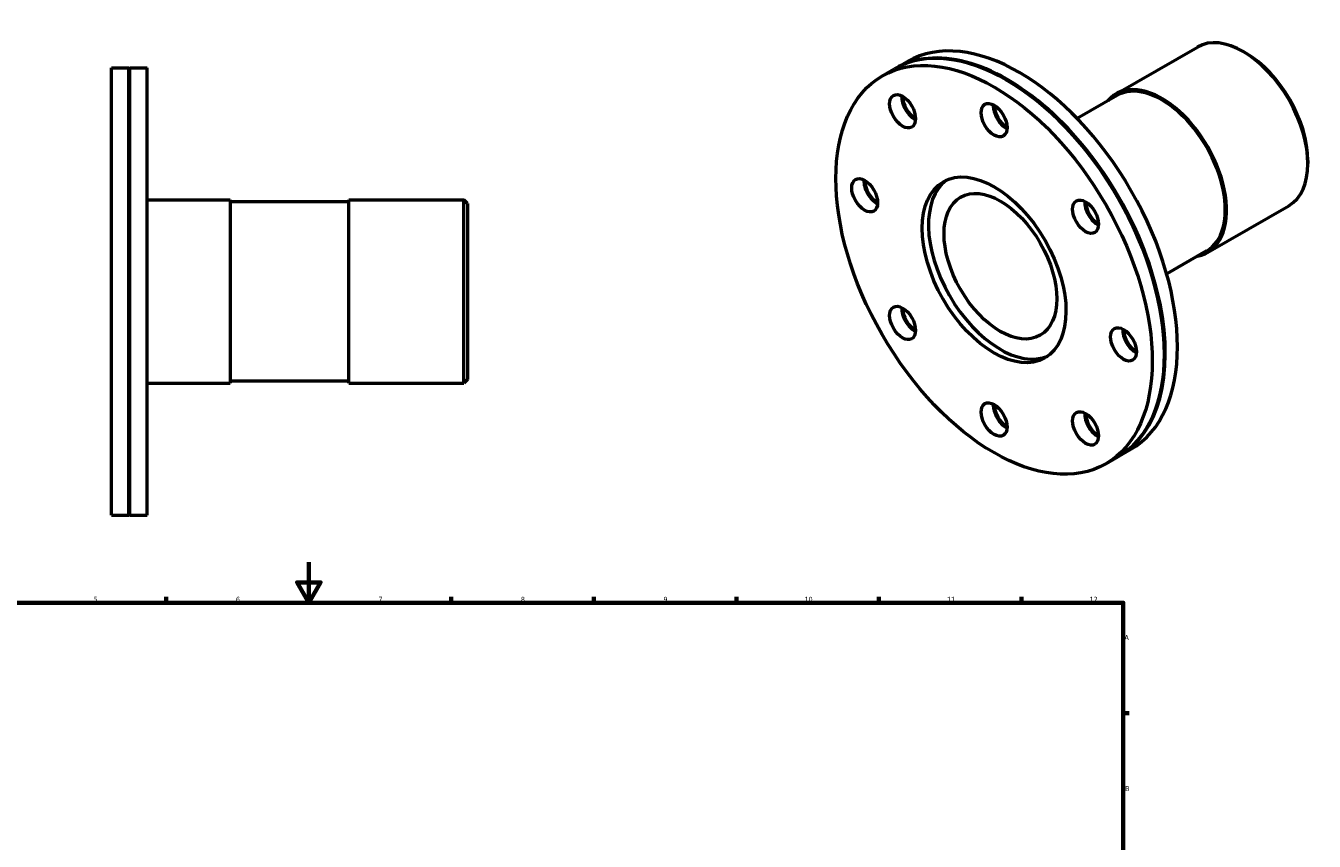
# Model space of a CAD drawing. Header units: millimetres. Extents: x -95 to 915, y -125 to 858.
# Tile 4 of 4: x 281 to 915, y 457 to 858. Entities that reach past the tile are written whole.
import ezdxf

# ---------------------------------------------------------------- set-up
doc = ezdxf.new("R2010")
doc.units = ezdxf.units.MM
doc.layers.add('Border (ISO)', color=7, linetype='Continuous', lineweight=70)
doc.layers.add('Visible (ISO)', color=7, linetype='Continuous', lineweight=50)
doc.styles.add('Note Text (ISO)', font='tahoma.ttf')

# ---------------------------------------------------------------- blocks, each defined once
blk = doc.blocks.new('Borders Default Border')
at = {"layer": 'Border (ISO)'}
for p, q in [((350.42, 574), (350.42, 576.9)), ((490.58, 574), (490.58, 576.9)), ((560.67, 574), (560.67, 576.9)), ((630.75, 574), (630.75, 576.9)), ((700.83, 574), (700.83, 576.9)), ((770.92, 574), (770.92, 576.9)), ((821, 519.75), (823.9, 519.75))]:
    blk.add_line(p, q, dxfattribs=at)
at = {"layer": 'Border (ISO)', "flags": 128}
for points in [[(420.5, 594), (420.5, 574), (414.73, 584), (426.27, 584), (420.5, 574)], [(20, 20), (20, 574), (821, 574), (821, 20), (20, 20)]]:
    blk.add_lwpolyline(points, dxfattribs=at)
at = {"layer": 'Border (ISO)', "color": 232, "true_color": 0xca0064, "char_height": 2.5, "attachment_point": 7, "style": 'Note Text (ISO)'}
for s, insert in [('5', (314.64, 574.35)), ('6', (384.66, 574.35)), ('7', (454.77, 574.4)), ('8', (524.81, 574.34)), ('9', (594.88, 574.35)), ('10', (664.29, 574.35)), ('11', (734.37, 574.4)), ('12', (804.46, 574.4)), ('A', (821.59, 555.62)), ('B', (821.89, 481.37))]:
    blk.add_mtext(s, dxfattribs=dict(at, insert=insert))

msp = doc.modelspace()

# ---------------------------------------------------------------- linework, layer by layer
at = {"layer": 'Visible (ISO)'}
for p, q in [((817.489, 824.139), (857.464, 847.159)), ((881.311, 844.146), (880.044, 844.881)), ((323.531, 616.982), (323.531, 836.982)), ((323.531, 836.982), (331.981, 836.982)), ((331.981, 616.982), (331.981, 836.982)), ((332.281, 836.682), (331.981, 836.982)), ((332.281, 836.682), (332.581, 836.982)), ((332.281, 617.282), (332.281, 836.682)), ((332.581, 616.982), (332.581, 836.982)), ((332.581, 836.982), (341.031, 836.982)), ((341.031, 616.982), (341.031, 836.982)), ((702.556, 832.961), (708.531, 836.402)), ((708.955, 836.646), (714.93, 840.087)), ((763.937, 830.711), (763.725, 830.834)), ((817.938, 823.359), (798.3, 812.051)), ((911.74, 791.305), (911.74, 789.839)), ((341.031, 771.982), (381.865, 771.982)), ((381.865, 771.982), (381.865, 681.982)), ((440.198, 771.082), (381.865, 771.082)), ((440.198, 681.982), (440.198, 771.982)), ((440.198, 771.982), (496.731, 771.982)), ((496.731, 681.982), (496.731, 771.982)), ((498.531, 770.182), (496.731, 771.982)), ((498.531, 770.182), (498.531, 683.782)), ((862.402, 746.146), (902.377, 769.167)), ((861.953, 746.926), (842.315, 735.618)), ((841.206, 696.53), (841.206, 696.286)), ((341.031, 681.982), (381.865, 681.982)), ((440.198, 682.882), (381.865, 682.882)), ((440.198, 681.982), (496.731, 681.982)), ((498.531, 683.782), (496.731, 681.982)), ((818.742, 645.998), (824.717, 649.438)), ((812.343, 642.312), (818.318, 645.753)), ((323.531, 616.982), (331.981, 616.982)), ((332.281, 617.282), (331.981, 616.982)), ((332.281, 617.282), (332.581, 616.982)), ((332.581, 616.982), (341.031, 616.982))]:
    msp.add_line(p, q, dxfattribs=at)
for centre, major_axis, start_param, end_param in [((769.824, 744.762), (-54.894, 95.324), 3.1415927, 6.2831853), ((879.92, 808.163), (-22.456, 38.996), 3.1415927, 6.2831853), ((763.425, 741.077), (-54.894, 95.324), 3.1415927, 6.2831853), ((763.849, 741.322), (-54.894, 95.324), 3.1377431, 6.2870348), ((881.193, 808.896), (-21.558, 37.436), 3.9289245, 5.4958534), ((763.637, 741.2), (54.744, -95.064), 0.7873319, 2.3542608), ((839.945, 785.143), (22.007, -38.216), 0, 3.1415927), ((839.945, 785.143), (-22.456, 38.996), 2.9412578, 6.4835201), ((718.425, 819.02), (-4.491, 7.799), 0.7243044, 2.4172882), ((718.637, 819.142), (4.641, -8.059), 3.9451237, 5.4796542), ((718.849, 819.264), (4.491, -7.799), 3.9306141, 5.4941638), ((763.425, 814.657), (-4.491, 7.799), 0.7243044, 2.4172882), ((763.637, 814.779), (4.641, -8.059), 3.9451237, 5.4796542), ((763.849, 814.901), (4.491, -7.799), 3.9306141, 5.4941638), ((699.785, 777.725), (-4.491, 7.799), 0.7243044, 2.4172882), ((699.997, 777.847), (4.641, -8.059), 3.9451237, 5.4796542), ((700.209, 777.969), (4.491, -7.799), 3.9306141, 5.4941638), ((760.543, 739.418), (24.952, -43.329), 3.2033845, 6.2213934), ((808.425, 767.192), (-4.491, 7.799), 0.7243044, 2.4172882), ((808.637, 767.314), (4.641, -8.059), 3.9451237, 5.4796542), ((808.849, 767.436), (4.491, -7.799), 3.9306141, 5.4941638), ((718.425, 714.963), (-4.491, 7.799), 0.7243044, 2.4172882), ((718.637, 715.085), (4.641, -8.059), 3.9451237, 5.4796542), ((718.849, 715.207), (4.491, -7.799), 3.9306141, 5.4941638), ((827.064, 704.43), (-4.491, 7.799), 0.7243044, 2.4172882), ((827.276, 704.552), (4.641, -8.059), 3.9451237, 5.4796542), ((827.488, 704.674), (4.491, -7.799), 3.9306141, 5.4941638), ((763.425, 667.498), (-4.491, 7.799), 0.7243044, 2.4172882), ((763.637, 667.62), (4.641, -8.059), 3.9451237, 5.4796542), ((763.849, 667.742), (4.491, -7.799), 3.9306141, 5.4941638), ((808.425, 663.135), (-4.491, 7.799), 0.7243044, 2.4172882), ((808.637, 663.257), (4.641, -8.059), 3.9451237, 5.4796542), ((808.849, 663.38), (4.491, -7.799), 3.9306141, 5.4941638)]:
    msp.add_ellipse(centre, major_axis=major_axis, ratio=0.5780931, start_param=start_param, end_param=end_param, dxfattribs=at)
for centre, major_axis in [((757.45, 737.637), (54.894, -95.324)), ((712.45, 815.579), (4.491, -7.799)), ((757.45, 811.216), (4.491, -7.799)), ((757.45, 737.637), (24.952, -43.329)), ((693.81, 774.284), (4.491, -7.799)), ((760.543, 739.418), (19.562, -33.97)), ((802.45, 763.751), (4.491, -7.799)), ((712.45, 711.522), (4.491, -7.799)), ((821.089, 700.989), (4.491, -7.799)), ((757.45, 664.057), (4.491, -7.799)), ((802.45, 659.694), (4.491, -7.799))]:
    msp.add_ellipse(centre, major_axis=major_axis, ratio=0.5780931, dxfattribs=at)

# ---------------------------------------------------------------- block references
msp.add_blockref('Borders Default Border', (0, 0))

doc.saveas('drawing.dxf')
